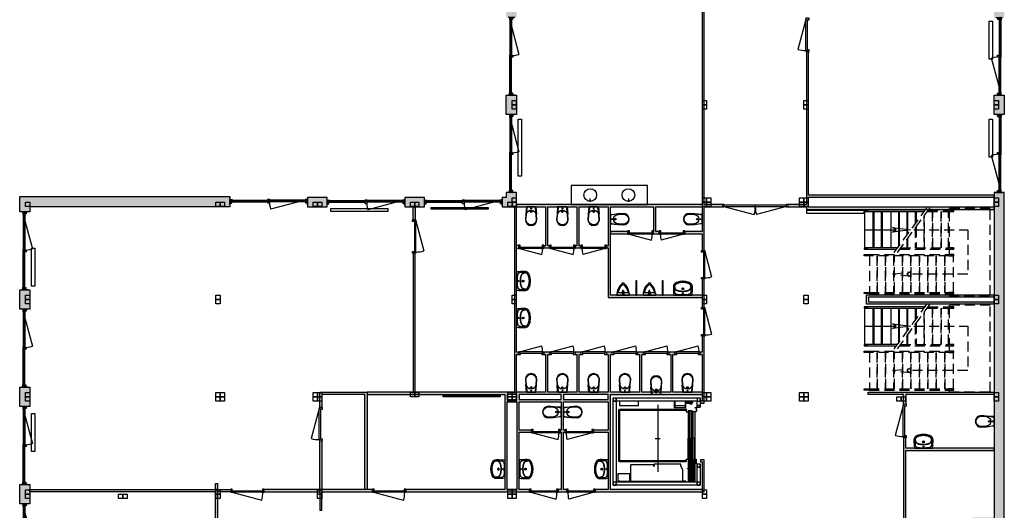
# Model space of a CAD drawing. Header units: millimetres. Extents: x 20687 to 51898, y 22780 to 90702.
# Tile 2 of 3: x 20687 to 51757, y 50088 to 65573. Entities that reach past the tile are written whole.
import ezdxf

# ---------------------------------------------------------------- set-up
doc = ezdxf.new("R2010")
doc.units = ezdxf.units.MM
doc.header["$LTSCALE"] = 100
doc.linetypes.add('HIDDEN2', pattern=[4.7625, 3.175, -1.5875])
doc.linetypes.add('JIS_02_4.0', pattern=[5.5, 4, -1.5])
for name, color, linetype in [('AA21----_BUITENWAND', 252, 'Continuous'), ('AA22----_BINNENWAND', 254, 'Continuous'), ('AL21----_BUITENWAND', 3, 'Continuous'), ('AL22----_BINNENWAND', 2, 'Continuous'), ('AL24----_TRAPPEN', 7, 'Continuous'), ('AL28----_KONSTRUKTIE', 4, 'Continuous'), ('AL31----_BUITENKOZIJNEN', 1, 'Continuous'), ('AL32----_BINNENKOZIJNEN', 1, 'Continuous'), ('AL51----_RADIATOREN', 7, 'Continuous'), ('AL66----_TRANSPORT_Lift', 1, 'Continuous'), ('AL74----_KEUKEN', 7, 'Continuous'), ('AL74----_SANITAIR', 7, 'Continuous')]:
    doc.layers.add(name, color=color, linetype=linetype)

# ---------------------------------------------------------------- blocks, each defined once
blk = doc.blocks.new('Pui 812 de Meeuw (R)')
at = {"layer": 'AL31----_BUITENKOZIJNEN'}
for points in [[(-2457, 103), (-2457, -103)], [(-2439, 47), (-2439, -53)], [(-2439, 47), (-2397, 47), (-2397, -43), (-2439, -43)], [(-2397, 2), (-1258, 2)], [(-2375, -53), (-1287, 238)], [(-60, 2), (-1199, 2)], [(-18, 47), (-60, 47), (-60, -43), (-18, -43)], [(-18, 47), (-18, -53)], [(0, 103), (0, -103)], [(-2439, -8), (-2393, -8), (-2393, -21), (-2396, -21), (-2396, -53), (-2439, -53)], [(-2439, -21), (-2436, -21), (-2436, -53)], [(-2396, -37), (-1249, -37)], [(-2375, -53), (-1249, -53)], [(-61, -37), (-1208, -37)], [(-82, -53), (-1208, -53)], [(-18, -8), (-64, -8), (-64, -21), (-61, -21), (-61, -53), (-18, -53)], [(-18, -21), (-21, -21), (-21, -53)]]:
    blk.add_lwpolyline(points, dxfattribs=at)
for points in [[(-2457, 57), (-2439, 57), (-2439, 47), (-2457, 47)], [(-1258, 47), (-1198, 47), (-1198, -43), (-1258, -43)], [(0, 57), (-18, 57), (-18, 47), (0, 47)], [(-2457, -43), (-2439, -43), (-2439, -53), (-2457, -53)], [(-2457, -53), (-2453, -66), (-2379, -66), (-2375, -53)], [(-2429, -22), (-2429, -47), (-2403, -47), (-2403, -22)], [(-1269, -53), (-1266, -66), (-1191, -66), (-1188, -53)], [(-1249, -53), (-1249, -21), (-1252, -21), (-1252, -8), (-1206, -8), (-1206, -21), (-1208, -21), (-1208, -53)], [(-1242, -22), (-1242, -47), (-1215, -47), (-1215, -22)], [(0, -53), (-4, -66), (-78, -66), (-82, -53)], [(-28, -22), (-28, -47), (-54, -47), (-54, -22)], [(0, -43), (-18, -43), (-18, -53), (0, -53)]]:
    blk.add_lwpolyline(points, close=True, dxfattribs=at)
blk.add_arc((-2375, -53), 1127, 0, 15, dxfattribs=at)
blk = doc.blocks.new('*U12')
at = {"layer": 'AL32----_BINNENKOZIJNEN'}
for points in [[(-1050, -50), (-1015, -50), (-1015, -9), (-1000, -9), (-1000, 50), (-1050, 50)], [(-50, 50), (-50, -9), (-35, -9), (-35, -50), (0, -50), (0, 50)], [(-1015, -9), (-35, -9), (-35, -50), (-1015, -50)]]:
    blk.add_lwpolyline(points, close=True, dxfattribs=at)
blk.add_lwpolyline([(-1015, -50), (-68, -304)], dxfattribs=at)
blk.add_arc((-1015, -50), 980, 345, 0.0038, dxfattribs=at)
blk = doc.blocks.new('*U14')
at = {"layer": 'AL32----_BINNENKOZIJNEN'}
for points in [[(-1050, 50), (-1015, 50), (-1015, 9), (-1000, 9), (-1000, -50), (-1050, -50)], [(-1015, 9), (-35, 9), (-35, 50), (-1015, 50)], [(-50, -50), (-50, 9), (-35, 9), (-35, 50), (0, 50), (0, -50)]]:
    blk.add_lwpolyline(points, close=True, dxfattribs=at)
blk.add_lwpolyline([(-1015, 50), (-68, 304)], dxfattribs=at)
blk.add_arc((-1015, 50), 980, 359.9962, 15, dxfattribs=at)
blk = doc.blocks.new('*U19')
at = {"layer": 'AL32----_BINNENKOZIJNEN'}
for points in [[(-2050, 50), (-2015, 50), (-2015, -50), (-2050, -50)], [(-2015, 21), (-2015, -21), (-35, -21), (-35, 21)], [(-35, 50), (0, 50), (0, -50), (-35, -50)]]:
    blk.add_lwpolyline(points, close=True, dxfattribs=at)
for points in [[(-1025, -21), (-1025, 21)], [(-2015, -21), (-1059, -277)], [(-35, -21), (-991, -277)]]:
    blk.add_lwpolyline(points, dxfattribs=at)
for centre, start, end in [((-2015, -21), 345, 0.0007), ((-35, -21), 179.9993, 195)]:
    blk.add_arc(centre, 990, start, end, dxfattribs=at)
blk = doc.blocks.new('*U23')
at = {"layer": 'AL32----_BINNENKOZIJNEN'}
for points in [[(-900, -50), (-865, -50), (-865, -9), (-850, -9), (-850, 50), (-900, 50)], [(-50, 50), (-50, -9), (-35, -9), (-35, -50), (0, -50), (0, 50)], [(-865, -9), (-35, -9), (-35, -50), (-865, -50)]]:
    blk.add_lwpolyline(points, close=True, dxfattribs=at)
blk.add_lwpolyline([(-35, -50), (-837, -265)], dxfattribs=at)
blk.add_arc((-35, -50), 830, 180, 195, dxfattribs=at)
blk = doc.blocks.new('*U24')
at = {"layer": 'AL32----_BINNENKOZIJNEN'}
for points in [[(-900, -50), (-865, -50), (-865, -9), (-850, -9), (-850, 50), (-900, 50)], [(-50, 50), (-50, -9), (-35, -9), (-35, -50), (0, -50), (0, 50)], [(-865, -9), (-35, -9), (-35, -50), (-865, -50)]]:
    blk.add_lwpolyline(points, close=True, dxfattribs=at)
blk.add_lwpolyline([(-865, -50), (-63, -265)], dxfattribs=at)
blk.add_arc((-865, -50), 830, 345, 0, dxfattribs=at)
blk = doc.blocks.new('*U22')
at = {"layer": 'AL32----_BINNENKOZIJNEN'}
for points in [[(-900, 50), (-865, 50), (-865, 9), (-850, 9), (-850, -50), (-900, -50)], [(-865, 9), (-35, 9), (-35, 50), (-865, 50)], [(-50, -50), (-50, 9), (-35, 9), (-35, 50), (0, 50), (0, -50)]]:
    blk.add_lwpolyline(points, close=True, dxfattribs=at)
blk.add_lwpolyline([(-865, 50), (-63, 265)], dxfattribs=at)
blk.add_arc((-865, 50), 830, 0, 15, dxfattribs=at)
blk = doc.blocks.new('*U26')
at = {"layer": 'AL32----_BINNENKOZIJNEN'}
for points in [[(-800, 50), (-765, 50), (-765, 9), (-750, 9), (-750, -50), (-800, -50)], [(-765, 9), (-35, 9), (-35, 50), (-765, 50)], [(-50, -50), (-50, 9), (-35, 9), (-35, 50), (0, 50), (0, -50)]]:
    blk.add_lwpolyline(points, close=True, dxfattribs=at)
blk.add_lwpolyline([(-765, 50), (-60, 239)], dxfattribs=at)
blk.add_arc((-765, 50), 730, 0, 15, dxfattribs=at)
blk = doc.blocks.new('*U28')
at = {"layer": 'AL32----_BINNENKOZIJNEN'}
for points in [[(-800, -50), (-765, -50), (-765, -9), (-750, -9), (-750, 50), (-800, 50)], [(-50, 50), (-50, -9), (-35, -9), (-35, -50), (0, -50), (0, 50)], [(-765, -9), (-35, -9), (-35, -50), (-765, -50)]]:
    blk.add_lwpolyline(points, close=True, dxfattribs=at)
blk.add_lwpolyline([(-35, -50), (-740, -239)], dxfattribs=at)
blk.add_arc((-35, -50), 730, 180, 195, dxfattribs=at)
blk = doc.blocks.new('*U27')
at = {"layer": 'AL32----_BINNENKOZIJNEN'}
for points in [[(-800, -50), (-765, -50), (-765, -9), (-750, -9), (-750, 50), (-800, 50)], [(-50, 50), (-50, -9), (-35, -9), (-35, -50), (0, -50), (0, 50)], [(-765, -9), (-35, -9), (-35, -50), (-765, -50)]]:
    blk.add_lwpolyline(points, close=True, dxfattribs=at)
blk.add_lwpolyline([(-765, -50), (-60, -239)], dxfattribs=at)
blk.add_arc((-765, -50), 730, 345, 0, dxfattribs=at)
blk = doc.blocks.new('WC 17 (R)')
at = {"layer": 'AL74----_SANITAIR'}
for points in [[(407, 182), (232, 169), (0, 125), (0, -125), (232, -169), (408, -182, 0.999913)], [(62, 0, -1), (37, 0, -1)], [(250, 150), (407, 162, -1), (407, -162), (250, -150, -1)], [(175, 0, -1), (125, 0, -1)]]:
    blk.add_lwpolyline(points, format="xyb", close=True, dxfattribs=at)
for points in [[(0, 125), (0, 150), (232, 169)], [(0, -125), (0, -150), (232, -169)]]:
    blk.add_lwpolyline(points, dxfattribs=at)
blk = doc.blocks.new('WT 04 (R)')
at = {"color": 3}
for centre, radius, start, end in [((266, 164), 136, 44.6333, 93.716), ((257, 300), 1.091783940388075e-11, 92.5317, 90.2017)]:
    blk.add_arc(centre, radius, start, end, dxfattribs=at)
at = {"layer": 'AL74----_SANITAIR'}
for points in [[(257, 300, 0.030203), (0, 289), (0, -289, 0.030203), (257, -300, 0.217499), (363, -260, 0.107077), (423, -127, 0.043293), (438, -11), (438, 11, 0.043293), (423, 127, 0.107077), (363, 260, 0.217499)], [(72, 0, -1), (41, 0, -1)], [(233, 0, -1), (176, 0, -1)], [(227, 0, -1), (182, 0, -1)]]:
    blk.add_lwpolyline(points, format="xyb", close=True, dxfattribs=at)
for points in [[(119, 20), (120, 34), (121, 47), (122, 58), (123, 68), (124, 76), (125, 84), (126, 91), (127, 98), (128, 104), (129, 111), (130, 116), (131, 122), (132, 127), (133, 132), (134, 138), (136, 143), (137, 147), (139, 152), (140, 157), (142, 162), (143, 166), (145, 171), (146, 175), (148, 180), (150, 184), (152, 188), (154, 192), (156, 196), (158, 200), (160, 204), (163, 208), (166, 211), (169, 215), (172, 218), (175, 221), (178, 224), (181, 227), (185, 230), (188, 233), (192, 235), (195, 238), (199, 240), (203, 242), (206, 245), (211, 247), (215, 248), (220, 250), (225, 252), (230, 254), (236, 256), (243, 257), (251, 259), (259, 260), (269, 261), (279, 263), (277, 263), (272, 264), (267, 264), (261, 265), (255, 265), (249, 266), (242, 266), (235, 267), (227, 267), (219, 267), (211, 267), (203, 267), (195, 267), (187, 268), (180, 267), (172, 267), (164, 267), (157, 267), (150, 267), (143, 267), (137, 267), (130, 266), (125, 266), (119, 266), (115, 266), (110, 265), (106, 265), (102, 265), (98, 264), (94, 263), (91, 263), (88, 262), (84, 261), (81, 260), (79, 258), (76, 257), (73, 255), (70, 254), (67, 252), (65, 250), (62, 248), (59, 245), (57, 243), (54, 240), (52, 238), (49, 235), (47, 232), (44, 228), (42, 225), (40, 221), (38, 217), (36, 213), (35, 209), (33, 204), (31, 200), (30, 195), (29, 190), (28, 184), (27, 179), (26, 172), (25, 166), (24, 159), (23, 151), (22, 143), (22, 135), (21, 126), (21, 117), (20, 108), (20, 98), (20, 88), (20, 78), (20, 68), (19, 58), (19, 48), (19, 39), (19, 31), (19, 23), (19, 17), (19, 12), (19, 9), (19, 6), (19, 2), (19, -1), (19, -12), (19, -24), (20, -37), (20, -50), (20, -64), (20, -77), (21, -89), (21, -101), (22, -112), (22, -122), (23, -131), (23, -140), (24, -148), (25, -155), (26, -162), (27, -169), (28, -175), (29, -181), (30, -186), (31, -191), (33, -196), (34, -201), (36, -205), (38, -209), (40, -213), (42, -217), (44, -221), (46, -224), (48, -228), (51, -231), (53, -234), (56, -237), (58, -239), (61, -242), (64, -244), (66, -246), (69, -248), (72, -250), (75, -251), (77, -253), (80, -254), (83, -256), (86, -257), (89, -258), (92, -259), (96, -259), (99, -260), (103, -260), (107, -261), (112, -261), (116, -262), (121, -262), (126, -262), (132, -262), (138, -262), (145, -262), (151, -263), (158, -263), (166, -263), (173, -263), (181, -263), (189, -263), (197, -263), (205, -263), (213, -262), (221, -262), (229, -262), (236, -262), (243, -261), (250, -261), (257, -260), (263, -260), (268, -259), (273, -258), (278, -258), (281, -257), (271, -256), (261, -255), (252, -254), (244, -252), (238, -251), (232, -249), (226, -247), (221, -245), (216, -244), (212, -242), (208, -240), (204, -238), (200, -235), (197, -233), (193, -231), (190, -228), (186, -226), (183, -223), (179, -220), (176, -217), (173, -214), (170, -210), (167, -207), (164, -203), (162, -200), (159, -196), (157, -192), (155, -188), (153, -184), (151, -179), (149, -175), (147, -171), (146, -166), (144, -162), (143, -157), (141, -153), (139, -148), (138, -143), (137, -138), (135, -133), (134, -128), (133, -123), (132, -118), (131, -112), (129, -106), (128, -100), (127, -94), (126, -87), (125, -80), (124, -72), (123, -63), (122, -54), (121, -43), (120, -30), (119, -16), (118, 2)], [(401, -31), (402, -25), (402, -19), (402, -12), (402, -5), (402, 3), (402, 11), (402, 18), (402, 25), (401, 31), (401, 37), (401, 44), (400, 50), (399, 56), (399, 61), (398, 67), (397, 73), (396, 79), (394, 85), (393, 91), (392, 96), (391, 102), (389, 108), (388, 113), (387, 119), (386, 125), (384, 130), (383, 136), (381, 141), (380, 146), (378, 152), (376, 157), (374, 162), (372, 168), (370, 173), (368, 178), (365, 183), (363, 188), (361, 194), (358, 199), (356, 204), (353, 208), (350, 213), (347, 218), (344, 222), (341, 226), (338, 230), (335, 234), (332, 237), (329, 240), (326, 243), (323, 245), (319, 248), (316, 250), (313, 252), (310, 253), (307, 255), (304, 256), (300, 258), (297, 259), (293, 260), (290, 261), (286, 261), (281, 262), (279, 263), (269, 261), (259, 260), (251, 259), (243, 257), (236, 256), (230, 254), (225, 252), (220, 250), (215, 248), (211, 247), (206, 245), (203, 242), (199, 240), (195, 238), (192, 235), (188, 233), (185, 230), (181, 227), (178, 224), (175, 221), (172, 218), (169, 215), (166, 211), (163, 208), (160, 204), (158, 200), (156, 196), (154, 192), (152, 188), (150, 184), (148, 180), (146, 175), (145, 171), (143, 166), (142, 162), (140, 157), (139, 152), (137, 147), (136, 143), (134, 138), (133, 132), (132, 127), (131, 122), (130, 116), (129, 111), (128, 104), (127, 98), (126, 91), (125, 84), (124, 76), (123, 68), (122, 58), (121, 47), (120, 34), (119, 20), (118, 2), (119, -16), (120, -30), (121, -43), (122, -54), (123, -63), (124, -72), (125, -80), (126, -87), (127, -94), (128, -100), (129, -106), (131, -112), (132, -118), (133, -123), (134, -128), (135, -133), (137, -138), (138, -143), (139, -148), (141, -153), (143, -157), (144, -162), (146, -166), (147, -171), (149, -175), (151, -179), (153, -184), (155, -188), (157, -192), (159, -196), (162, -200), (164, -203), (167, -207), (170, -210), (173, -214), (176, -217), (179, -220), (183, -223), (186, -226), (190, -228), (193, -231), (197, -233), (200, -235), (204, -238), (208, -240), (212, -242), (216, -244), (221, -245), (226, -247), (232, -249), (238, -251), (244, -252), (252, -254), (261, -255), (271, -256), (281, -257), (283, -257), (287, -256), (291, -255), (295, -254), (299, -253), (302, -252), (305, -251), (308, -250), (312, -248), (315, -246), (318, -244), (321, -242), (324, -240), (327, -237), (330, -234), (334, -231), (337, -228), (340, -224), (343, -221), (346, -216), (349, -212), (351, -208), (354, -203), (357, -198), (359, -193), (362, -188), (364, -183), (367, -178), (369, -172), (371, -167), (373, -162), (375, -157), (377, -151), (379, -146), (380, -141), (382, -135), (384, -130), (385, -124), (386, -119), (388, -113), (389, -108), (390, -102), (391, -96), (393, -91), (394, -85), (395, -79), (396, -73), (397, -67), (398, -61), (399, -55), (400, -50), (400, -44), (401, -38)]]:
    blk.add_lwpolyline(points, close=True, dxfattribs=at)
blk = doc.blocks.new('Urinoir (R)')
at = {"layer": 'AL74----_SANITAIR'}
for points in [[(75, 194, 0.03766), (0, 200), (0, -200, 0.03766), (75, -194), (75, -156)], [(16, -4, 0.414217), (16, 4, -1.000347), (34, 21, 0.413172), (41, 21, -1.00056), (59, 4, 0.413679), (59, -4, -1.000343), (41, -21, 0.413712), (34, -21, -1.000003)], [(25, 0, -1), (50, 0, -1)], [(32, 0, -1), (42, 0, -1)], [(373, -33, 0.381928), (373, 33, 0.174395), (75, 194), (75, 156, -0.147779), (331, 20, -0.511086), (331, -20, -0.147779), (75, -156), (75, -194, 0.174393)], [(105, 0, 1), (95, 0, 1)], [(120, 25, 1), (130, 25, 1)], [(120, 0, 1), (130, 0, 1)], [(155, 0, 1), (145, 0, 1)], [(130, -25, 1), (120, -25, 1)]]:
    blk.add_lwpolyline(points, format="xyb", close=True, dxfattribs=at)

msp = doc.modelspace()

# ---------------------------------------------------------------- hatches: boundary and pattern name
at = {"layer": 'AA21----_BUITENWAND'}
h = msp.add_hatch(color=256, dxfattribs=at)
h.paths.add_polyline_path([(48199, 90702), (48199, 90377), (48813, 90377), (48813, 90702)])
h.paths.add_polyline_path([(45128, 90702), (45128, 90377), (45742, 90377), (45742, 90702)])
h.paths.add_polyline_path([(36042, 90702), (36042, 90215), (36367, 90215), (36367, 90377), (42671, 90377), (42671, 90702)])
h.paths.add_polyline_path([(36042, 87758), (36367, 87758), (36367, 87144), (36042, 87144)])
h.paths.add_polyline_path([(36042, 81616), (36367, 81616), (36367, 81002), (36042, 81002)])
h.paths.add_polyline_path([(36042, 84687), (36367, 84687), (36367, 84073), (36042, 84073)])
h.paths.add_polyline_path([(36042, 78545), (36367, 78545), (36367, 77931), (36042, 77931)])
h.paths.add_polyline_path([(36042, 75474), (36367, 75474), (36367, 74860), (36042, 74860)])
h.paths.add_polyline_path([(36042, 72403), (36367, 72403), (36367, 71789), (36042, 71789)])
h.paths.add_polyline_path([(36042, 69332), (36367, 69332), (36367, 68718), (36042, 68718)])
h.paths.add_polyline_path([(36042, 66261), (36367, 66261), (36367, 65647), (36042, 65647)])
h.paths.add_polyline_path([(36042, 63190), (36367, 63190), (36367, 62576), (36042, 62576)])
h.paths.add_polyline_path([(36367, 60119), (36042, 60119), (36042, 59957), (35915, 59957), (35915, 59667), (36367, 59667)])
h.paths.add_polyline_path([(32844, 59957), (32844, 59667), (33458, 59667), (33458, 59957)])
h.paths.add_polyline_path([(51270, 90702), (51270, 90377), (51432, 90377), (51432, 90143), (51757, 90143), (51757, 90702)])
h.paths.add_polyline_path([(51432, 87686), (51757, 87686), (51757, 87144), (51432, 87144)])
h.paths.add_polyline_path([(51432, 84687), (51757, 84687), (51757, 84073), (51432, 84073)])
h.paths.add_polyline_path([(51432, 81616), (51757, 81616), (51757, 79566), (51432, 79566)])
h.paths.add_polyline_path([(51432, 78616), (51757, 78616), (51757, 77931), (51432, 77931)])
h.paths.add_polyline_path([(51432, 75474), (51757, 75474), (51757, 74860), (51432, 74860)])
h.paths.add_polyline_path([(51432, 72403), (51757, 72403), (51757, 71789), (51432, 71789)])
h.paths.add_polyline_path([(51432, 69332), (51757, 69332), (51757, 65647), (51432, 65647)])
h.paths.add_polyline_path([(51432, 63190), (51757, 63190), (51757, 62576), (51432, 62576)])
h.paths.add_polyline_path([(51757, 60119), (51432, 60119), (51432, 49583), (51757, 49583)])
h.paths.add_polyline_path([(29773, 59957), (29773, 59667), (30387, 59667), (30387, 59957)])
h.paths.add_polyline_path([(27316, 59992), (27316, 59667), (21012, 59667), (21012, 59507), (20687, 59507), (20687, 59992)])
h.paths.add_polyline_path([(20687, 32482), (21012, 32482), (21012, 23105), (21174, 23105), (21174, 22780), (20687, 22780)])
h.paths.add_polyline_path([(20687, 44766), (21012, 44766), (21012, 44152), (20687, 44152)])
h.paths.add_polyline_path([(20687, 47837), (20687, 47223), (21012, 47223), (21012, 47837)])
h.paths.add_polyline_path([(20687, 35553), (21012, 35553), (21012, 34939), (20687, 34939)])
h.paths.add_polyline_path([(20687, 38624), (21012, 38624), (21012, 38010), (20687, 38010)])
h.paths.add_polyline_path([(20687, 41695), (21012, 41695), (21012, 41081), (20687, 41081)])
h.paths.add_polyline_path([(20687, 50908), (21012, 50908), (21012, 50294), (20687, 50294)])
h.paths.add_polyline_path([(20687, 53979), (21012, 53979), (21012, 53365), (20687, 53365)])
h.paths.add_polyline_path([(20687, 57050), (21012, 57050), (21012, 56436), (20687, 56436)])
h.paths.add_polyline_path([(36402, 22780), (35917, 22780), (35917, 23105), (36077, 23105), (36077, 32550), (36402, 32550)])
h.paths.add_polyline_path([(32846, 22780), (32846, 23105), (33460, 23105), (33460, 22780)])
h.paths.add_polyline_path([(29775, 22780), (29775, 23105), (30389, 23105), (30389, 22780)])
h.paths.add_polyline_path([(26704, 22780), (26704, 23105), (27318, 23105), (27318, 22780)])
h.paths.add_polyline_path([(23633, 22780), (23633, 23105), (24247, 23105), (24247, 22780)])
h.paths.add_polyline_path([(36077, 35553), (36402, 35553), (36402, 33500), (36077, 33500)])
h.paths.add_polyline_path([(39180, 38506), (39180, 38066), (39610, 38066), (39610, 38506)])
h.paths.add_polyline_path([(36077, 38624), (36402, 38624), (36402, 38010), (36077, 38010)])
h.paths.add_polyline_path([(45200, 38506), (45630, 38506), (45630, 38066), (45200, 38066)])
h.paths.add_polyline_path([(45099, 41531), (45099, 41356), (45742, 41356), (45742, 41531)])
h.paths.add_polyline_path([(42056, 41531), (42056, 41356), (42699, 41356), (42699, 41531)])
h.paths.add_polyline_path([(39013, 41531), (39013, 41356), (39656, 41356), (39656, 41531)])
h.paths.add_polyline_path([(36077, 41531), (36077, 41081), (36402, 41081), (36402, 41356), (36556, 41356), (36556, 41531)])
h.paths.add_polyline_path([(39180, 41356), (39180, 40916), (39610, 40916), (39610, 41356)])
h.paths.add_polyline_path([(51432, 48533), (51432, 47221), (51607, 47221), (51607, 47352), (51757, 47352), (51757, 48533)])
h.paths.add_polyline_path([(51432, 44764), (51607, 44764), (51607, 44150), (51432, 44150)])
h.paths.add_polyline_path([(51607, 41693), (51432, 41693), (51432, 41531), (51270, 41531), (51270, 41356), (51607, 41356)])
h.paths.add_polyline_path([(48199, 41531), (48199, 41356), (48813, 41356), (48813, 41531)])
h.paths.add_polyline_path([(45440, 41356), (45440, 41146), (45630, 41146), (45630, 41356)])
at = {"layer": 'AA22----_BINNENWAND'}
h = msp.add_hatch(color=256, dxfattribs=at)
h.paths.add_polyline_path([(36367, 59737), (36367, 59667), (37284, 59667), (37284, 58439), (37225, 58439), (37225, 58369), (37412, 58369), (37412, 58439), (37354, 58439), (37354, 59667), (38271, 59667), (38271, 58439), (38212, 58439), (38212, 58369), (38399, 58369), (38399, 58439), (38341, 58439), (38341, 59667), (39258, 59667), (39258, 58439), (39199, 58439), (39199, 58369), (39258, 58369), (39258, 56808), (42219, 56808), (42219, 56489), (42289, 56489), (42289, 57390), (42219, 57390), (42219, 56878), (39328, 56878), (39328, 59667), (40688, 59667), (40688, 58889), (40681, 58889), (40681, 58819), (40871, 58819), (40871, 58889), (40758, 58889), (40758, 59667), (42219, 59667), (42219, 58889), (41671, 58889), (41671, 58819), (42219, 58819), (42219, 58290), (42289, 58290), (42289, 59667), (42874, 59667), (42874, 59737), (42289, 59737), (42289, 66190), (42219, 66190), (42219, 59737)])
h.paths.add_polyline_path([(39328, 58889), (39328, 58819), (39881, 58819), (39881, 58889)], flags=17)
h = msp.add_hatch(color=256, dxfattribs=at)
h.paths.add_polyline_path([(51432, 53815), (51432, 53745), (48651, 53745), (48651, 53434), (48581, 53434), (48581, 53745), (47464, 53745), (47464, 53815)])
h.paths.add_polyline_path([(51432, 56886), (51432, 56816), (47473, 56816), (47473, 56666), (51432, 56666), (51432, 56596), (47403, 56596), (47403, 56886)])
h.paths.add_polyline_path([(51432, 60037), (45580, 60037), (45580, 64568), (45510, 64568), (45510, 59737), (44924, 59737), (44924, 59667), (45510, 59667), (45510, 59587), (51432, 59587), (51432, 59657), (45580, 59657), (45580, 59967), (51432, 59967)])
h.paths.add_polyline_path([(51432, 51975), (51432, 52045), (48651, 52045), (48651, 52384), (48581, 52384), (48581, 47603), (49191, 47603), (49191, 47673), (48651, 47673), (48651, 51975)])
h.paths.add_polyline_path([(51432, 49872), (51432, 49802), (50832, 49802), (50832, 48343), (51432, 48343), (51432, 48273), (50832, 48273), (50832, 47673), (51432, 47673), (51432, 47603), (50241, 47603), (50241, 47673), (50762, 47673), (50762, 49872)], flags=17)
h = msp.add_hatch(color=256, dxfattribs=at)
h.paths.add_polyline_path([(37847, 53745), (37847, 53585), (39258, 53585), (39258, 53745)], flags=16)
h.paths.add_polyline_path([(36447, 53745), (36447, 53585), (37777, 53585), (37777, 53745)], flags=16)
h.paths.add_polyline_path([(36067, 53745), (36067, 53585), (36377, 53585), (36377, 53745)], flags=16)
h.paths.add_polyline_path([(36067, 53515), (36377, 53515), (36377, 50744), (36067, 50744)], flags=16)
h.paths.add_polyline_path([(31651, 53745), (35997, 53745), (35997, 50744), (32871, 50744), (32871, 50674), (36777, 50674), (36777, 50744), (36447, 50744), (36447, 52555), (36838, 52555), (36838, 52615), (36447, 52615), (36447, 53515), (37777, 53515), (37777, 52615), (37738, 52615), (37738, 52555), (37777, 52555), (37777, 50744), (37677, 50744), (37677, 50674), (37947, 50674), (37947, 50744), (37847, 50744), (37847, 52555), (37895, 52555), (37895, 52615), (37847, 52615), (37847, 53515), (39258, 53515), (39258, 52615), (38795, 52615), (38795, 52555), (39258, 52555), (39258, 50744), (38847, 50744), (38847, 50674), (42289, 50674), (42289, 51684), (42169, 51684), (42169, 51614), (42219, 51614), (42219, 50744), (39328, 50744), (39328, 53745), (42219, 53745), (42219, 53545), (42169, 53545), (42169, 53475), (42289, 53475), (42289, 55589), (42219, 55589), (42219, 55077), (42160, 55077), (42160, 55007), (42219, 55007), (42219, 53815), (41302, 53815), (41302, 55007), (41360, 55007), (41360, 55077), (41173, 55077), (41173, 55007), (41232, 55007), (41232, 53815), (40315, 53815), (40315, 55007), (40373, 55007), (40373, 55077), (40186, 55077), (40186, 55007), (40245, 55007), (40245, 53815), (39328, 53815), (39328, 55007), (39386, 55007), (39386, 55077), (39199, 55077), (39199, 55007), (39258, 55007), (39258, 53815), (38341, 53815), (38341, 55007), (38399, 55007), (38399, 55077), (38212, 55077), (38212, 55007), (38271, 55007), (38271, 53815), (37354, 53815), (37354, 55007), (37412, 55007), (37412, 55077), (37225, 55077), (37225, 55007), (37284, 55007), (37284, 53815), (36367, 53815), (36367, 55007), (36425, 55007), (36425, 55077), (36367, 55077), (36367, 59667), (36297, 59667), (36297, 53815), (31651, 53815)])
h = msp.add_hatch(color=256, dxfattribs=at)
h.paths.add_polyline_path([(33101, 53815), (33171, 53815), (33171, 58206), (33101, 58206)])
h.paths.add_polyline_path([(33101, 59667), (33171, 59667), (33171, 59256), (33101, 59256)])
for points in [[(31651, 50744), (31581, 50744), (31581, 53745), (30225, 53745), (30225, 53334), (30155, 53334), (30155, 53815), (31651, 53815)], [(21012, 50674), (21012, 50744), (26934, 50744), (26934, 45852), (26864, 45852), (26864, 50674)]]:
    msp.add_hatch(color=256, dxfattribs=at).paths.add_polyline_path(points)
h = msp.add_hatch(color=256, dxfattribs=at)
h.paths.add_polyline_path([(28395, 50744), (28395, 50674), (30155, 50674), (30155, 50744)])
h.paths.add_polyline_path([(30155, 50088), (30225, 50088), (30225, 50674), (31821, 50674), (31821, 50744), (30155, 50744)])
h.paths.add_polyline_path([(30155, 52284), (30225, 52284), (30225, 50744), (30155, 50744)])
h.paths.add_polyline_path([(26934, 50744), (27345, 50744), (27345, 50674), (26934, 50674)])
h.paths.add_polyline_path([(26864, 50744), (26864, 50935), (26934, 50935), (26934, 50744)])

# ---------------------------------------------------------------- linework, layer by layer
at = {"layer": 'AL21----_BUITENWAND'}
for points in [[(36042, 63190), (36367, 63190), (36367, 62576), (36042, 62576)], [(51432, 63190), (51757, 63190), (51757, 62576), (51432, 62576)], [(27316, 59992), (27316, 59667), (21012, 59667), (21012, 59507), (20687, 59507), (20687, 59992)], [(36367, 60119), (36042, 60119), (36042, 59957), (35915, 59957), (35915, 59667), (36367, 59667)], [(51757, 60119), (51432, 60119), (51432, 49583), (51757, 49583)], [(29773, 59957), (29773, 59667), (30387, 59667), (30387, 59957)], [(32844, 59957), (32844, 59667), (33458, 59667), (33458, 59957)], [(20687, 57050), (21012, 57050), (21012, 56436), (20687, 56436)], [(20687, 53979), (21012, 53979), (21012, 53365), (20687, 53365)], [(20687, 50908), (21012, 50908), (21012, 50294), (20687, 50294)]]:
    msp.add_lwpolyline(points, close=True, dxfattribs=at)
at = {"layer": 'AL22----_BINNENWAND'}
msp.add_lwpolyline([(42219, 66190), (42219, 59737), (36367, 59737), (36367, 59667), (37284, 59667), (37284, 58439), (37225, 58439), (37225, 58369), (37412, 58369), (37412, 58439), (37354, 58439), (37354, 59667), (38271, 59667), (38271, 58439), (38212, 58439), (38212, 58369), (38399, 58369), (38399, 58439), (38341, 58439), (38341, 59667), (39258, 59667), (39258, 58439), (39199, 58439), (39199, 58369), (39258, 58369), (39258, 56808), (42219, 56808), (42219, 56489), (42289, 56489), (42289, 57390), (42219, 57390), (42219, 56878), (39328, 56878), (39328, 59667), (40688, 59667), (40688, 58889), (40681, 58889), (40681, 58819), (40871, 58819), (40871, 58889), (40758, 58889), (40758, 59667), (42219, 59667), (42219, 58889), (41671, 58889), (41671, 58819), (42219, 58819), (42219, 58290), (42289, 58290), (42289, 59667), (42874, 59667), (42874, 59737), (42289, 59737), (42289, 66190)], dxfattribs=at)
at = {"layer": 'AL22----_BINNENWAND', "ltscale": 20}
for points in [[(51432, 60037), (45580, 60037), (45580, 64568), (45510, 64568), (45510, 59737), (44924, 59737), (44924, 59667), (45510, 59667), (45510, 59587), (51432, 59587), (51432, 59657), (45580, 59657), (45580, 59967), (51432, 59967)], [(51432, 56886), (51432, 56816), (47473, 56816), (47473, 56666), (51432, 56666), (51432, 56596), (47403, 56596), (47403, 56886)], [(51432, 53815), (51432, 53745), (48651, 53745), (48651, 53434), (48581, 53434), (48581, 53745), (47464, 53745), (47464, 53815)], [(51432, 51975), (51432, 52045), (48651, 52045), (48651, 52384), (48581, 52384), (48581, 47603), (49191, 47603), (49191, 47673), (48651, 47673), (48651, 51975)]]:
    msp.add_lwpolyline(points, close=True, dxfattribs=at)
at = {"layer": 'AL22----_BINNENWAND'}
for points in [[(31651, 53745), (35997, 53745), (35997, 50744), (32871, 50744), (32871, 50674), (36777, 50674), (36777, 50744), (36447, 50744), (36447, 52555), (36838, 52555), (36838, 52615), (36447, 52615), (36447, 53515), (37777, 53515), (37777, 52615), (37738, 52615), (37738, 52555), (37777, 52555), (37777, 50744), (37677, 50744), (37677, 50674), (37947, 50674), (37947, 50744), (37847, 50744), (37847, 52555), (37895, 52555), (37895, 52615), (37847, 52615), (37847, 53515), (39258, 53515), (39258, 52615), (38795, 52615), (38795, 52555), (39258, 52555), (39258, 50744), (38847, 50744), (38847, 50674), (42289, 50674), (42289, 51684), (42169, 51684), (42169, 51614), (42219, 51614), (42219, 50744), (39328, 50744), (39328, 53745), (42219, 53745), (42219, 53545), (42169, 53545), (42169, 53475), (42289, 53475), (42289, 55589), (42219, 55589), (42219, 55077), (42160, 55077), (42160, 55007), (42219, 55007), (42219, 53815), (41302, 53815), (41302, 55007), (41360, 55007), (41360, 55077), (41173, 55077), (41173, 55007), (41232, 55007), (41232, 53815), (40315, 53815), (40315, 55007), (40373, 55007), (40373, 55077), (40186, 55077), (40186, 55007), (40245, 55007), (40245, 53815), (39328, 53815), (39328, 55007), (39386, 55007), (39386, 55077), (39199, 55077), (39199, 55007), (39258, 55007), (39258, 53815), (38341, 53815), (38341, 55007), (38399, 55007), (38399, 55077), (38212, 55077), (38212, 55007), (38271, 55007), (38271, 53815), (37354, 53815), (37354, 55007), (37412, 55007), (37412, 55077), (37225, 55077), (37225, 55007), (37284, 55007), (37284, 53815), (36367, 53815), (36367, 55007), (36425, 55007), (36425, 55077), (36367, 55077), (36367, 59667), (36297, 59667), (36297, 53815), (31651, 53815)], [(33101, 59667), (33171, 59667), (33171, 59256), (33101, 59256)], [(39328, 58889), (39328, 58819), (39881, 58819), (39881, 58889)], [(33101, 53815), (33171, 53815), (33171, 58206), (33101, 58206)], [(31651, 50744), (31581, 50744), (31581, 53745), (30225, 53745), (30225, 53334), (30155, 53334), (30155, 53815), (31651, 53815)], [(36067, 53745), (36067, 53585), (36377, 53585), (36377, 53745)], [(36067, 53515), (36377, 53515), (36377, 50744), (36067, 50744)], [(36447, 53745), (36447, 53585), (37777, 53585), (37777, 53745)], [(37847, 53745), (37847, 53585), (39258, 53585), (39258, 53745)], [(30155, 52284), (30225, 52284), (30225, 50744), (30155, 50744)], [(21012, 50674), (21012, 50744), (26934, 50744), (26934, 45852), (26864, 45852), (26864, 50674)], [(26864, 50744), (26864, 50935), (26934, 50935), (26934, 50744)], [(26934, 50744), (27345, 50744), (27345, 50674), (26934, 50674)], [(28395, 50744), (28395, 50674), (30155, 50674), (30155, 50744)], [(30155, 50088), (30225, 50088), (30225, 50674), (31821, 50674), (31821, 50744), (30155, 50744)]]:
    msp.add_lwpolyline(points, close=True, dxfattribs=at)
at = {"layer": 'AL22----_BINNENWAND', "ltscale": 20}
msp.add_lwpolyline([(36367, 58454), (36425, 58454), (36425, 58354), (36367, 58354)], dxfattribs=at)
at = {"layer": 'AL24----_TRAPPEN', "linetype": 'HIDDEN2'}
for points in [[(48286, 58229), (49327, 59656)], [(48386, 58229), (49427, 59656)], [(49216, 59367), (49216, 58368)], [(49239, 58368), (49239, 59398)], [(49326, 59518), (50008, 59518)], [(49355, 59558), (50008, 59558)], [(49483, 59518), (49483, 58368)], [(49506, 58368), (49506, 59518)], [(49750, 59518), (49750, 58368)], [(49773, 58368), (49773, 59518)], [(49998, 58368), (49998, 59518)], [(50018, 56928), (50018, 56873), (51308, 56873), (51308, 59613), (50018, 59613), (50018, 59558)], [(50019, 59518), (50019, 58368)], [(50168, 59541), (50068, 59541), (50068, 59534), (50168, 59534)], [(48906, 58943), (50601, 58943), (50601, 57543), (48685, 57543)], [(48949, 59001), (48949, 58368)], [(48972, 59032), (48972, 58368)], [(48682, 58635), (48682, 58368)], [(48705, 58666), (48705, 58368)], [(47335, 58141), (47435, 58141), (47435, 58134), (47335, 58134)], [(47495, 58158), (50008, 58158)], [(50008, 58118), (47495, 58118)], [(47505, 58118), (47505, 56968)], [(47730, 58118), (47730, 56968)], [(47753, 56968), (47753, 58118)], [(47997, 58118), (47997, 56968)], [(48020, 56968), (48020, 58118)], [(48264, 58118), (48264, 56968)], [(48287, 56968), (48287, 58118)], [(48458, 58328), (50008, 58328)], [(48487, 58368), (50008, 58368)], [(48531, 58118), (48531, 56968)], [(48554, 56968), (48554, 58118)], [(48798, 58118), (48798, 56968)], [(48821, 56968), (48821, 58118)], [(49065, 58118), (49065, 56968)], [(49088, 56968), (49088, 58118)], [(49332, 58118), (49332, 56968)], [(49355, 56968), (49355, 58118)], [(49599, 58118), (49599, 56968)], [(49622, 56968), (49622, 58118)], [(49866, 58118), (49866, 56968)], [(49889, 56968), (49889, 58118)], [(50019, 58328), (50018, 58158)], [(50168, 58351), (50068, 58351), (50068, 58344), (50168, 58344)], [(50168, 58141), (50068, 58141), (50068, 58134), (50168, 58134)], [(50156, 56968), (50156, 58118)], [(50168, 58351), (50168, 58344)], [(47335, 56951), (47435, 56951), (47435, 56944), (47335, 56944)], [(47495, 56968), (50008, 56968)], [(47495, 56928), (50008, 56928)], [(50168, 56951), (50068, 56951), (50068, 56944), (50168, 56944)], [(48286, 55183), (49327, 56610)], [(48386, 55183), (49427, 56610)], [(50018, 53882), (50018, 53827), (51308, 53827), (51308, 56567), (50018, 56567), (50018, 56512)], [(49216, 56321), (49216, 55322)], [(49239, 55322), (49239, 56352)], [(49326, 56472), (50008, 56472)], [(49355, 56512), (50008, 56512)], [(49483, 56472), (49483, 55322)], [(49506, 55322), (49506, 56472)], [(49750, 56472), (49750, 55322)], [(49773, 55322), (49773, 56472)], [(49998, 55322), (49998, 56472)], [(50019, 56472), (50019, 55322)], [(50168, 56495), (50068, 56495), (50068, 56488), (50168, 56488)], [(48949, 55955), (48949, 55322)], [(48972, 55986), (48972, 55322)], [(48906, 55897), (50601, 55897), (50601, 54497), (48685, 54497)], [(48705, 55620), (48705, 55322)], [(48487, 55322), (50008, 55322)], [(48682, 55589), (48682, 55322)], [(50168, 55305), (50068, 55305), (50068, 55298), (50168, 55298)], [(50168, 55305), (50168, 55298)], [(47335, 55095), (47435, 55095), (47435, 55088), (47335, 55088)], [(47495, 55112), (50008, 55112)], [(50008, 55072), (47495, 55072)], [(47505, 55072), (47505, 53922)], [(47730, 55072), (47730, 53922)], [(47753, 53922), (47753, 55072)], [(47997, 55072), (47997, 53922)], [(48020, 53922), (48020, 55072)], [(48264, 55072), (48264, 53922)], [(48287, 53922), (48287, 55072)], [(48458, 55282), (50008, 55282)], [(48531, 55072), (48531, 53922)], [(48554, 53922), (48554, 55072)], [(48798, 55072), (48798, 53922)], [(48821, 53922), (48821, 55072)], [(49065, 55072), (49065, 53922)], [(49088, 53922), (49088, 55072)], [(49332, 55072), (49332, 53922)], [(49355, 53922), (49355, 55072)], [(49599, 55072), (49599, 53922)], [(49622, 53922), (49622, 55072)], [(49866, 55072), (49866, 53922)], [(49889, 53922), (49889, 55072)], [(50019, 55282), (50018, 55112)], [(50168, 55095), (50068, 55095), (50068, 55088), (50168, 55088)], [(50156, 53922), (50156, 55072)], [(47335, 53905), (47435, 53905), (47435, 53898), (47335, 53898)], [(47495, 53922), (50008, 53922)], [(47495, 53882), (50008, 53882)], [(50168, 53905), (50068, 53905), (50068, 53898), (50168, 53898)]]:
    msp.add_lwpolyline(points, dxfattribs=at)
at = {"layer": 'AL24----_TRAPPEN', "ltscale": 20}
for points in [[(49255, 59558), (47335, 59558), (47335, 59541), (47435, 59541), (47435, 59534), (47335, 59534), (47335, 59518), (49226, 59518)], [(47347, 59518), (47347, 58368)], [(47614, 58368), (47614, 59518)], [(47637, 59518), (47637, 58368)], [(47881, 58368), (47881, 59518)], [(47904, 59518), (47904, 58368)], [(48171, 59518), (48171, 58368)], [(48415, 59518), (48415, 58406)], [(48438, 59518), (48438, 58437)], [(48682, 59518), (48682, 58772)], [(48705, 59518), (48705, 58803)], [(48949, 59518), (48949, 59138)], [(48972, 59518), (48972, 59169)], [(48387, 58368), (47335, 58368), (47335, 58351), (47435, 58351), (47435, 58344), (47335, 58344), (47335, 58328), (48358, 58328)], [(49255, 56512), (47335, 56512), (47335, 56495), (47435, 56495), (47435, 56488), (47335, 56488), (47335, 56472), (49226, 56472)], [(47347, 56472), (47347, 55322)], [(47614, 55322), (47614, 56472)], [(47637, 56472), (47637, 55322)], [(47881, 55322), (47881, 56472)], [(47904, 56472), (47904, 55322)], [(48171, 56472), (48171, 55322)], [(48415, 56472), (48415, 55360)], [(48438, 56472), (48438, 55391)], [(48682, 56472), (48682, 55726)], [(48705, 56472), (48705, 55757)], [(48949, 56472), (48949, 56092)], [(48972, 56472), (48972, 56123)], [(48387, 55322), (47335, 55322), (47335, 55305), (47435, 55305), (47435, 55298), (47335, 55298), (47335, 55282), (48358, 55282)]]:
    msp.add_lwpolyline(points, dxfattribs=at)
at = {"layer": 'AL24----_TRAPPEN', "linetype": 'HIDDEN2'}
for points in [[(50008, 59558), (50008, 59518), (50168, 59518), (50168, 59558)], [(47495, 58158), (47495, 58118), (47335, 58118), (47335, 58158)], [(50008, 58368), (50008, 58328), (50168, 58328), (50168, 58368)], [(50008, 58158), (50008, 58118), (50168, 58118), (50168, 58158)], [(48231, 57543), (48801, 57617), (48685, 57543), (48801, 57469)], [(47495, 56968), (47495, 56928), (47335, 56928), (47335, 56968)], [(50008, 56968), (50008, 56928), (50168, 56928), (50168, 56968)], [(50008, 56512), (50008, 56472), (50168, 56472), (50168, 56512)], [(50008, 55322), (50008, 55282), (50168, 55282), (50168, 55322)], [(47495, 55112), (47495, 55072), (47335, 55072), (47335, 55112)], [(50008, 55112), (50008, 55072), (50168, 55072), (50168, 55112)], [(48231, 54497), (48801, 54571), (48685, 54497), (48801, 54423)], [(47495, 53922), (47495, 53882), (47335, 53882), (47335, 53922)], [(50008, 53922), (50008, 53882), (50168, 53882), (50168, 53922)]]:
    msp.add_lwpolyline(points, close=True, dxfattribs=at)
at = {"layer": 'AL24----_TRAPPEN', "linetype": 'JIS_02_4.0', "ltscale": 20}
for points in [[(47347, 58943), (48346, 58943)], [(47347, 55897), (48346, 55897)]]:
    msp.add_lwpolyline(points, dxfattribs=at)
at = {"layer": 'AL24----_TRAPPEN', "ltscale": 20}
for points in [[(48230, 59017), (48800, 58943), (48230, 58869), (48346, 58943)], [(48230, 55971), (48800, 55897), (48230, 55822), (48346, 55897)]]:
    msp.add_lwpolyline(points, close=True, dxfattribs=at)
at = {"layer": 'AL28----_KONSTRUKTIE'}
for points in [[(36222, 63019), (36358, 63019), (36358, 62883), (36222, 62883)], [(36222, 62883), (36358, 62883), (36358, 62747), (36222, 62747)], [(42228, 63019), (42364, 63019), (42364, 62883), (42228, 62883)], [(42228, 62883), (42364, 62883), (42364, 62747), (42228, 62747)], [(45435, 63019), (45571, 63019), (45571, 62883), (45435, 62883)], [(45435, 62883), (45571, 62883), (45571, 62747), (45435, 62747)], [(51441, 63019), (51577, 63019), (51577, 62883), (51441, 62883)], [(51441, 62883), (51577, 62883), (51577, 62747), (51441, 62747)], [(20867, 59812), (21003, 59812), (21003, 59676), (20867, 59676)], [(26873, 59812), (27009, 59812), (27009, 59676), (26873, 59676)], [(27009, 59812), (27145, 59812), (27145, 59676), (27009, 59676)], [(29944, 59812), (30080, 59812), (30080, 59676), (29944, 59676)], [(30080, 59812), (30216, 59812), (30216, 59676), (30080, 59676)], [(33015, 59812), (33151, 59812), (33151, 59676), (33015, 59676)], [(33151, 59812), (33287, 59812), (33287, 59676), (33151, 59676)], [(36086, 59812), (36222, 59812), (36222, 59676), (36086, 59676)], [(36222, 59948), (36358, 59948), (36358, 59812), (36222, 59812)], [(36222, 59812), (36358, 59812), (36358, 59676), (36222, 59676)], [(42228, 59948), (42364, 59948), (42364, 59812), (42228, 59812)], [(42228, 59812), (42364, 59812), (42364, 59676), (42228, 59676)], [(42364, 59948), (42500, 59948), (42500, 59812), (42364, 59812)], [(42364, 59812), (42500, 59812), (42500, 59676), (42364, 59676)], [(45299, 59948), (45435, 59948), (45435, 59812), (45299, 59812)], [(45299, 59812), (45435, 59812), (45435, 59676), (45299, 59676)], [(45435, 59948), (45571, 59948), (45571, 59812), (45435, 59812)], [(45435, 59812), (45571, 59812), (45571, 59676), (45435, 59676)], [(51441, 59948), (51577, 59948), (51577, 59812), (51441, 59812)], [(51441, 59812), (51577, 59812), (51577, 59676), (51441, 59676)], [(20867, 56877), (21003, 56877), (21003, 56741), (20867, 56741)], [(26873, 56877), (27009, 56877), (27009, 56741), (26873, 56741)], [(36222, 56877), (36358, 56877), (36358, 56741), (36222, 56741)], [(42228, 56877), (42364, 56877), (42364, 56741), (42228, 56741)], [(45435, 56877), (45571, 56877), (45571, 56741), (45435, 56741)], [(51441, 56877), (51577, 56877), (51577, 56741), (51441, 56741)], [(20867, 56741), (21003, 56741), (21003, 56605), (20867, 56605)], [(26873, 56741), (27009, 56741), (27009, 56605), (26873, 56605)], [(36222, 56741), (36358, 56741), (36358, 56605), (36222, 56605)], [(42228, 56741), (42364, 56741), (42364, 56605), (42228, 56605)], [(45435, 56741), (45571, 56741), (45571, 56605), (45435, 56605)], [(51441, 56741), (51577, 56741), (51577, 56605), (51441, 56605)], [(20867, 53806), (21003, 53806), (21003, 53670), (20867, 53670)], [(26873, 53806), (27009, 53806), (27009, 53670), (26873, 53670)], [(27009, 53806), (27145, 53806), (27145, 53670), (27009, 53670)], [(29944, 53806), (30080, 53806), (30080, 53670), (29944, 53670)], [(30080, 53806), (30216, 53806), (30216, 53670), (30080, 53670)], [(33015, 53806), (33151, 53806), (33151, 53670), (33015, 53670)], [(33151, 53806), (33287, 53806), (33287, 53670), (33151, 53670)], [(36086, 53806), (36222, 53806), (36222, 53670), (36086, 53670)], [(36222, 53806), (36358, 53806), (36358, 53670), (36222, 53670)], [(42228, 53806), (42364, 53806), (42364, 53670), (42228, 53670)], [(42364, 53806), (42500, 53806), (42500, 53670), (42364, 53670)], [(45299, 53806), (45435, 53806), (45435, 53670), (45299, 53670)], [(45435, 53806), (45571, 53806), (45571, 53670), (45435, 53670)], [(51441, 53806), (51577, 53806), (51577, 53670), (51441, 53670)], [(20867, 53670), (21003, 53670), (21003, 53534), (20867, 53534)], [(26873, 53670), (27009, 53670), (27009, 53534), (26873, 53534)], [(27009, 53670), (27145, 53670), (27145, 53534), (27009, 53534)], [(29944, 53670), (30080, 53670), (30080, 53534), (29944, 53534)], [(30080, 53670), (30216, 53670), (30216, 53534), (30080, 53534)], [(36086, 53670), (36222, 53670), (36222, 53534), (36086, 53534)], [(36222, 53670), (36358, 53670), (36358, 53534), (36222, 53534)], [(42228, 53670), (42364, 53670), (42364, 53534), (42228, 53534)], [(42364, 53670), (42500, 53670), (42500, 53534), (42364, 53534)], [(45299, 53670), (45435, 53670), (45435, 53534), (45299, 53534)], [(45435, 53670), (45571, 53670), (45571, 53534), (45435, 53534)], [(48370, 53670), (48506, 53670), (48506, 53534), (48370, 53534)], [(48506, 53670), (48642, 53670), (48642, 53534), (48506, 53534)], [(51441, 53670), (51577, 53670), (51577, 53534), (51441, 53534)], [(20867, 50735), (21003, 50735), (21003, 50599), (20867, 50599)], [(26873, 50735), (27009, 50735), (27009, 50599), (26873, 50599)], [(30080, 50735), (30216, 50735), (30216, 50599), (30080, 50599)], [(36086, 50735), (36222, 50735), (36222, 50599), (36086, 50599)], [(36222, 50735), (36358, 50735), (36358, 50599), (36222, 50599)], [(42228, 50735), (42364, 50735), (42364, 50599), (42228, 50599)], [(20867, 50599), (21003, 50599), (21003, 50463), (20867, 50463)], [(23802, 50599), (23938, 50599), (23938, 50463), (23802, 50463)], [(23938, 50599), (24074, 50599), (24074, 50463), (23938, 50463)], [(26873, 50599), (27009, 50599), (27009, 50463), (26873, 50463)], [(30080, 50599), (30216, 50599), (30216, 50463), (30080, 50463)], [(36086, 50599), (36222, 50599), (36222, 50463), (36086, 50463)], [(36222, 50599), (36358, 50599), (36358, 50463), (36222, 50463)], [(42228, 50599), (42364, 50599), (42364, 50463), (42228, 50463)]]:
    msp.add_lwpolyline(points, close=True, dxfattribs=at)
at = {"layer": 'AL51----_RADIATOREN', "ltscale": 20}
for points in [[(51282, 65529), (51382, 65529), (51382, 64329), (51282, 64329)], [(36417, 62437), (36517, 62437), (36517, 60637), (36417, 60637)], [(51282, 62437), (51382, 62437), (51382, 61237), (51282, 61237)], [(32301, 59617), (32301, 59517), (30501, 59517), (30501, 59617)], [(35471, 59642), (35471, 59592), (33671, 59592), (33671, 59642)], [(47326, 59558), (47326, 59458), (45526, 59458), (45526, 59558)], [(21062, 58367), (21162, 58367), (21162, 57167), (21062, 57167)], [(35847, 53720), (35847, 53670), (34047, 53670), (34047, 53720)], [(21062, 53144), (21162, 53144), (21162, 51944), (21062, 51944)]]:
    msp.add_lwpolyline(points, close=True, dxfattribs=at)
at = {"layer": 'AL66----_TRANSPORT_Lift', "ltscale": 20}
for points in [[(42060, 51553), (42160, 51553), (42160, 50883), (39409, 50883), (39409, 53634), (42160, 53634), (42160, 53344), (42060, 53344), (42060, 53534), (39509, 53534), (39509, 50983), (42060, 50983)], [(39609, 53534), (39609, 53399), (40209, 53399), (40209, 53534)], [(39594, 53269), (39619, 53269), (39619, 51628), (39594, 51628)], [(41720, 53269), (39619, 53269), (39619, 53244), (41720, 53244)], [(41781, 52366), (41821, 52366), (41821, 51678), (41781, 51678)], [(41943, 52366), (41983, 52366), (41983, 51678), (41943, 51678)], [(41720, 51653), (39619, 51653), (39619, 51628), (41720, 51628)]]:
    msp.add_lwpolyline(points, close=True, dxfattribs=at)
for points in [[(39509, 53634), (39509, 53534), (39409, 53534)], [(41335, 53534), (41335, 53334), (41710, 53334), (41710, 53534), (41685, 53534), (41685, 53334)], [(41360, 53534), (41360, 53334)], [(41727, 53504), (41826, 53504)], [(41737, 53534), (41737, 53474), (41797, 53474), (41797, 53534)], [(41767, 53544), (41767, 53464)], [(41797, 53534), (41797, 53499), (41926, 53499), (41926, 53534)], [(41846, 53499), (41846, 53448)], [(41871, 53534), (41871, 53444)], [(41896, 53499), (41896, 53451)], [(42060, 53634), (42060, 53534), (42160, 53534)], [(40819, 53414), (40819, 51307)], [(41710, 53384), (41335, 53384)], [(41735, 53269), (41720, 53269), (41720, 53194), (41777, 53194)], [(41777, 53234), (41867, 53234), (41867, 52339), (41827, 52339), (41827, 53234)], [(41777, 53234), (41777, 51011), (41867, 51011), (41867, 52339)], [(42002, 53309), (42002, 53329), (42032, 53329), (42032, 53194), (41897, 53194), (41897, 53239), (41917, 53239)], [(41963, 51011), (41897, 51011), (41897, 53194)], [(41897, 52339), (41937, 52339), (41937, 53194)], [(41989, 53194), (41989, 51011), (41963, 51011), (41963, 51678)], [(42032, 53291), (42047, 53291), (42047, 53231), (42032, 53231)], [(42060, 53404), (42160, 53404)], [(40739, 52353), (40899, 52353)], [(41847, 51011), (41847, 52339)], [(41858, 52339), (41858, 51011)], [(41906, 51011), (41906, 52339)], [(41917, 52339), (41917, 51011)], [(41735, 51628), (41720, 51628), (41720, 51703), (41777, 51703)], [(41801, 51011), (41801, 51678)], [(41812, 51678), (41812, 51011)], [(41952, 51678), (41952, 51011)], [(41989, 51703), (42032, 51703), (42032, 51568), (42002, 51568), (42002, 51588)], [(42060, 51453), (42160, 51453)], [(39409, 50983), (39509, 50983), (39509, 50883)], [(39609, 51005), (39571, 51005), (39571, 51255), (39931, 51255), (39931, 51005)], [(39609, 50983), (39609, 51005), (41605, 51005)], [(42060, 50883), (42060, 50983), (42160, 50983)]]:
    msp.add_lwpolyline(points, dxfattribs=at)
for points in [[(39505, 53628, 0.414214), (39503, 53630), (39415, 53630, 0.414214), (39413, 53628), (39413, 53540, 0.414214), (39415, 53538), (39503, 53538, 0.414214), (39505, 53540)], [(42156, 53628, 0.414214), (42154, 53630), (42066, 53630, 0.414214), (42064, 53628), (42064, 53540, 0.414214), (42066, 53538), (42154, 53538, 0.414214), (42156, 53540)], [(42156, 53398, 0.414214), (42154, 53400), (42066, 53400, 0.414214), (42064, 53398), (42064, 53350, 0.414214), (42066, 53348), (42154, 53348, 0.414214), (42156, 53350)], [(41799, 51398), (41799, 51398), (41765, 51398, -0.414214), (41764, 51399), (41764, 51406, -0.414214), (41765, 51407), (41799, 51407, 0.415504), (41800, 51407), (41806, 51407, 0.414214), (41807, 51408), (41807, 51427, -0.414214), (41808, 51428), (41814, 51428), (41814, 51378), (41808, 51378, -0.414214), (41807, 51379), (41807, 51398, 0.414214), (41806, 51399), (41800, 51399, 0.414214)], [(42156, 51547, 0.414214), (42154, 51549), (42066, 51549, 0.414214), (42064, 51547), (42064, 51459, 0.414214), (42066, 51457), (42154, 51457, 0.414214), (42156, 51459)], [(39505, 50977, 0.414214), (39503, 50979), (39415, 50979, 0.414214), (39413, 50977), (39413, 50889, 0.414214), (39415, 50887), (39503, 50887, 0.414214), (39505, 50889)], [(42156, 50977, 0.414214), (42154, 50979), (42066, 50979, 0.414214), (42064, 50977), (42064, 50889, 0.414214), (42066, 50887), (42154, 50887, 0.414214), (42156, 50889)]]:
    msp.add_lwpolyline(points, format="xyb", close=True, dxfattribs=at)
msp.add_lwpolyline([(41710, 50983), (41710, 51005), (41605, 51005), (41605, 51025), (41610, 51025), (41610, 51370), (41545, 51485), (41545, 51545), (41515, 51545), (41515, 51544), (41511, 51540), (40738, 51540), (40734, 51544), (40734, 51545), (40704, 51545), (40704, 51485), (40698, 51474), (40698, 51528), (39960, 51528), (39960, 51164), (39934, 51164), (39934, 51158), (39954, 51158), (39954, 51158, -0.414214), (39959, 51153), (39959, 50998), (39959, 50998, 0.414214), (39969, 50988), (39969, 50988), (39969, 50983)], format="xyb", dxfattribs=at)
for centre, radius, start, end in [((41868, 53511), 67.4, 190.5664, 272.3168), ((41871, 53494), 50.2, 270.0024, 5.4516), ((41871, 53444), 0.0013, 87.6832, 92.3168)]:
    msp.add_arc(centre, radius, start, end, dxfattribs=at)
at = {"layer": 'AL74----_KEUKEN', "ltscale": 20}
msp.add_lwpolyline([(38093, 60337), (38093, 59737), (40493, 59737), (40493, 60337)], close=True, dxfattribs=at)
for points in [[(38658, 59856), (38728, 59856)], [(38693, 59827), (38693, 59931)], [(39858, 59856), (39928, 59856)], [(39893, 59931), (39893, 59827)]]:
    msp.add_lwpolyline(points, dxfattribs=at)
for centre in [(38693, 60037), (39893, 60037)]:
    msp.add_circle(centre, 200, dxfattribs=at)
at = {"layer": 'AL74----_SANITAIR', "ltscale": 20}
for points in [[(40128, 56878), (40158, 56878), (40158, 57328), (40128, 57328)], [(40958, 56878), (40988, 56878), (40988, 57329), (40958, 57329)]]:
    msp.add_lwpolyline(points, close=True, dxfattribs=at)

# ---------------------------------------------------------------- block references
at = {"layer": 'AL31----_BUITENKOZIJNEN'}
for p, rotation in [((36204, 63190), 270), ((51594, 65647), 89.99999999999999), ((36204, 60119), 270), ((51594, 62576), 89.99999999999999), ((27316, 59829), 180), ((30387, 59812), 180), ((33458, 59812), 180), ((20849, 57050), 270), ((20849, 53979), 270), ((20849, 50908), 270), ((20849, 47837), 270)]:
    msp.add_blockref('Pui 812 de Meeuw (R)', p, dxfattribs=dict(at, rotation=rotation))
at = {"layer": 'AL32----_BINNENKOZIJNEN', "rotation": 270}
for name, p in [('*U12', (45545, 64568)), ('*U14', (33136, 58206)), ('*U22', (42254, 57390)), ('*U22', (42254, 55589)), ('*U12', (30190, 52284)), ('*U12', (48616, 52384))]:
    msp.add_blockref(name, p, dxfattribs=at)
at = {"layer": 'AL32----_BINNENKOZIJNEN'}
for name, p in [('*U19', (44924, 59702)), ('*U27', (40681, 58854)), ('*U28', (41671, 58854)), ('*U27', (37225, 58404)), ('*U27', (38212, 58404)), ('*U28', (39199, 58404)), ('*U26', (37225, 55042)), ('*U26', (38212, 55042)), ('*U26', (39199, 55042)), ('*U26', (40186, 55042)), ('*U26', (41173, 55042)), ('*U26', (42160, 55042)), ('*U24', (37738, 52585)), ('*U23', (38795, 52585)), ('*U12', (28395, 50709)), ('*U12', (32871, 50708)), ('*U24', (37677, 50708)), ('*U23', (38847, 50708))]:
    msp.add_blockref(name, p, dxfattribs=at)
at = {"layer": 'AL74----_SANITAIR'}
for name, p, rotation in [('WC 17 (R)', (36825, 59667), 270), ('WC 17 (R)', (37812, 59667), 270), ('WC 17 (R)', (38799, 59667), 270), ('WC 17 (R)', (42219, 59278), 180), ('Urinoir (R)', (39728, 56878), 90), ('Urinoir (R)', (40557, 56878), 90), ('WT 04 (R)', (41614, 56878), 90), ('WC 17 (R)', (36825, 53815), 89.99999999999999), ('WC 17 (R)', (37812, 53815), 89.99999999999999), ('WC 17 (R)', (38799, 53815), 89.99999999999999), ('WC 17 (R)', (39786, 53815), 89.99999999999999), ('WC 17 (R)', (41760, 53815), 89.99999999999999), ('WC 17 (R)', (40773, 53745), 89.99999999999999), ('WC 17 (R)', (37777, 53190), 180), ('WC 17 (R)', (51432, 52895), 180), ('WT 04 (R)', (49207, 52045), 90), ('WT 04 (R)', (39258, 51388), 180)]:
    msp.add_blockref(name, p, dxfattribs=dict(at, rotation=rotation))
for name, p in [('WC 17 (R)', (39328, 59278)), ('WT 04 (R)', (36367, 57324)), ('WT 04 (R)', (36367, 56158)), ('WC 17 (R)', (37847, 53190)), ('WT 04 (R)', (36447, 51388))]:
    msp.add_blockref(name, p, dxfattribs=at)
at = {"layer": 'AL74----_SANITAIR', "xscale": -1}
msp.add_blockref('WT 04 (R)', (35997, 51388), dxfattribs=at)

doc.saveas('drawing.dxf')
